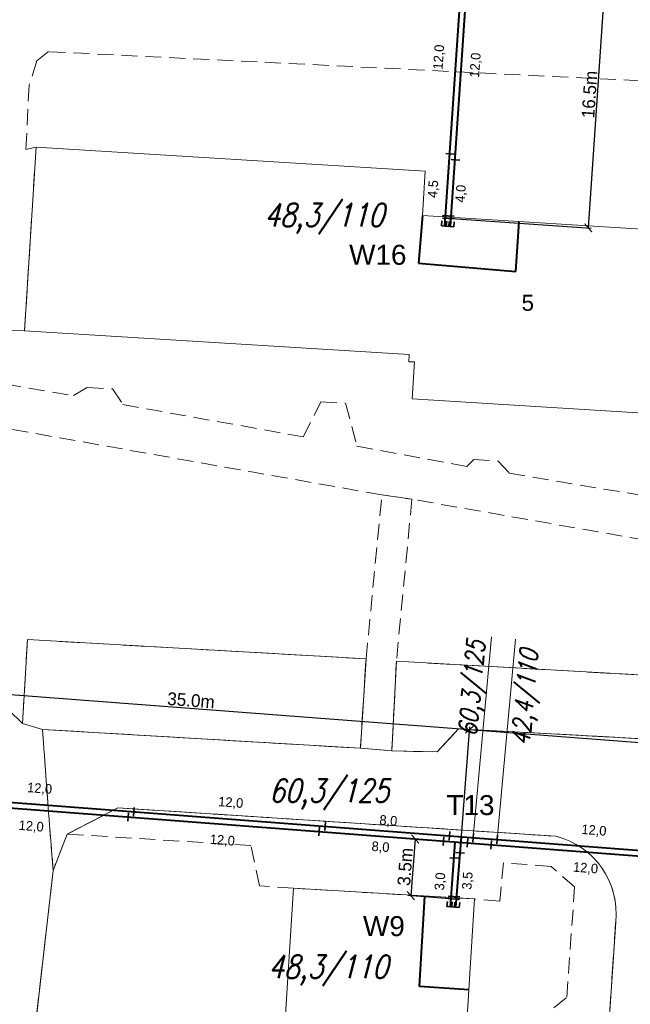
# Model space of a CAD drawing. Extents: x 6567519 to 6569315, y 5583523 to 5585607.
# Tile 20 of 67: x 6568489 to 6568528, y 5584014 to 5584075. Entities that reach past the tile are written whole.
import ezdxf
from ezdxf.enums import TextEntityAlignment as Align

# ---------------------------------------------------------------- set-up
doc = ezdxf.new("R2010")
doc.units = 0
doc.header["$PDSIZE"] = 0.75
for name, pattern in [('GAK', [3.5, 2, -0.7, 0.1, -0.7]), ('PRZER2-1', [3, 2, -1]), ('PRZER3-1', [4, 3, -1])]:
    doc.linetypes.add(name, pattern=pattern)
doc.layers.get('0').update_dxf_attribs({"linetype": 'CONTINUOUS', "lineweight": 13})
doc.layers.get('Defpoints').update_dxf_attribs({"linetype": 'CONTINUOUS'})
for name, color, linetype, lineweight in [('alarm', 51, 'CONTINUOUS', 50), ('GEPADR_O', 7, 'CONTINUOUS', 18), ('GESBZO', 7, 'CONTINUOUS', 50), ('GSLKRW', 7, 'CONTINUOUS', 25), ('GSSKOA', 7, 'PRZER3-1', 18), ('GSSKOD', 7, 'PRZER2-1', 18), ('siec', 7, 'GAK', 70)]:
    doc.layers.add(name, color=color, linetype=linetype, lineweight=lineweight)
doc.styles.add('GEO-INFO', font='arial.ttf')
doc.styles.add('UZBROJENIE', font='SIMPLEX.shx', dxfattribs={"width": 0.8, "oblique": 15.00003, "height": 0.9})
doc.dimstyles.new('Kopia Standard', dxfattribs={"dimtxt": 0.6, "dimasz": 0.5, "dimexe": 0.18, "dimexo": 0.0625, "dimgap": 0.09, "dimtad": 1, "dimdec": 1, "dimrnd": 0.5, "dimzin": 0, "dimtxsty": 'Standard', "dimblk": 'ARCHTICK', "dimcen": 0.09, "dimse1": 1, "dimse2": 1, "dimsd1": 1, "dimsd2": 1, "dimadec": 0, "dimazin": 0, "dimtfac": 1, "dimtdec": 1, "dimtofl": 0, "dimtmove": 0, "dimatfit": 3, "dimfxl": 0, "dimtolj": 1, "dimtzin": 0, "dimarcsym": 0})
doc.dimstyles.new('Kopii (2) z Standard', dxfattribs={"dimtxt": 0.8, "dimasz": 0.5, "dimexe": 0.18, "dimexo": 0.0625, "dimgap": 0.09, "dimtad": 1, "dimdec": 1, "dimrnd": 0.5, "dimzin": 0, "dimdsep": 46, "dimtxsty": 'Standard', "dimblk": 'ARCHTICK', "dimcen": 0.09, "dimadec": 0, "dimazin": 0, "dimtfac": 1, "dimtdec": 1, "dimtofl": 0, "dimtmove": 0, "dimatfit": 3, "dimfxl": 0, "dimtolj": 1, "dimtzin": 0, "dimarcsym": 0})

# ---------------------------------------------------------------- blocks, each defined once
blk = doc.blocks.new('_ArchTick')
at = {"color": 0, "linetype": 'ByBlock', "const_width": 0.15}
blk.add_lwpolyline([(-0.5, -0.5), (0.5, 0.5)], dxfattribs=at)
blk = doc.blocks.new('*D77')
at = {"layer": 'Defpoints', "color": 0, "linetype": 'ByBlock', "lineweight": 20}
for p in [(6568517.54, 5584030.843), (6568482.068, 5584026.796), (6568517.025, 5584024.12)]:
    blk.add_point(p, dxfattribs=at)
at = {"layer": 'siec', "color": 0, "linetype": 'ByBlock', "lineweight": -2}
for p, q in [((6568482.073, 5584026.858), (6568482.597, 5584033.699)), ((6568482.583, 5584033.519), (6568517.54, 5584030.843)), ((6568517.03, 5584024.182), (6568517.554, 5584031.023))]:
    blk.add_line(p, q, dxfattribs=at)
at = {"layer": 'siec', "color": 0, "linetype": 'ByBlock', "lineweight": -2, "xscale": 0.5, "yscale": 0.5, "zscale": 0.5}
for p, rotation in [((6568482.583, 5584033.519), 175.6224324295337), ((6568517.54, 5584030.843), 355.6224324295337)]:
    blk.add_blockref('_ArchTick', p, dxfattribs=dict(at, rotation=rotation))
at = {"layer": 'siec', "color": 0, "linetype": 'ByBlock', "lineweight": 20, "insert": (6568500.099, 5584032.67), "char_height": 0.8, "attachment_point": 5, "rotation": 355.62243}
blk.add_mtext('\\A1;35.0m', dxfattribs=at)
blk = doc.blocks.new('*D78')
at = {"layer": 'Defpoints', "color": 0, "linetype": 'ByBlock', "lineweight": 20}
for p in [(6568548.717, 5584028.456), (6568517.025, 5584024.12), (6568548.203, 5584021.733)]:
    blk.add_point(p, dxfattribs=at)
at = {"layer": 'siec', "color": 0, "linetype": 'ByBlock', "lineweight": -2}
for p, q in [((6568517.03, 5584024.182), (6568517.554, 5584031.023)), ((6568517.54, 5584030.843), (6568548.717, 5584028.456)), ((6568548.207, 5584021.795), (6568548.731, 5584028.636))]:
    blk.add_line(p, q, dxfattribs=at)
at = {"layer": 'siec', "color": 0, "linetype": 'ByBlock', "lineweight": -2, "xscale": 0.5, "yscale": 0.5, "zscale": 0.5}
for p, rotation in [((6568517.54, 5584030.843), 175.6224324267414), ((6568548.717, 5584028.456), 355.6224324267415)]:
    blk.add_blockref('_ArchTick', p, dxfattribs=dict(at, rotation=rotation))
at = {"layer": 'siec', "color": 0, "linetype": 'ByBlock', "lineweight": 20, "insert": (6568533.166, 5584030.138), "char_height": 0.8, "attachment_point": 5, "rotation": 355.62243}
blk.add_mtext('\\A1;31.5m', dxfattribs=at)
blk = doc.blocks.new('*D79')
at = {"layer": 'Defpoints', "color": 0, "linetype": 'ByBlock', "lineweight": 20}
for p in [(6568516.649, 5584023.795), (6568513.863, 5584020.432), (6568516.377, 5584020.239)]:
    blk.add_point(p, dxfattribs=at)
at = {"layer": 'siec', "color": 0, "linetype": 'ByBlock', "lineweight": -2}
for p, q in [((6568514.135, 5584023.987), (6568513.863, 5584020.432)), ((6568516.587, 5584023.799), (6568513.956, 5584024.001)), ((6568516.315, 5584020.244), (6568513.684, 5584020.445))]:
    blk.add_line(p, q, dxfattribs=at)
at = {"layer": 'siec', "color": 0, "linetype": 'ByBlock', "lineweight": -2, "xscale": 0.5, "yscale": 0.5, "zscale": 0.5}
for p, rotation in [((6568514.135, 5584023.987), 85.62243243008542), ((6568513.863, 5584020.432), 265.6224324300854)]:
    blk.add_blockref('_ArchTick', p, dxfattribs=dict(at, rotation=rotation))
at = {"layer": 'siec', "color": 0, "linetype": 'ByBlock', "lineweight": 20, "insert": (6568513.51, 5584022.247), "char_height": 0.8, "attachment_point": 5, "rotation": 85.62243}
blk.add_mtext('\\A1;3.5m', dxfattribs=at)
blk = doc.blocks.new('*D108')
at = {"layer": 'Defpoints', "color": 0, "linetype": 'ByBlock', "lineweight": 20}
for p in [(6568517.507, 5584079.506), (6568516.376, 5584062.852), (6568524.977, 5584062.268)]:
    blk.add_point(p, dxfattribs=at)
at = {"layer": 'siec', "color": 0, "linetype": 'ByBlock', "lineweight": -2}
for p, q in [((6568517.569, 5584079.502), (6568526.287, 5584078.91)), ((6568526.107, 5584078.923), (6568524.977, 5584062.268)), ((6568516.439, 5584062.847), (6568525.157, 5584062.256))]:
    blk.add_line(p, q, dxfattribs=at)
at = {"layer": 'siec', "color": 0, "linetype": 'ByBlock', "lineweight": -2, "xscale": 0.5, "yscale": 0.5, "zscale": 0.5}
for p, rotation in [((6568526.107, 5584078.923), 86.11726710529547), ((6568524.977, 5584062.268), 266.1172671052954)]:
    blk.add_blockref('_ArchTick', p, dxfattribs=dict(at, rotation=rotation))
at = {"layer": 'siec', "color": 0, "linetype": 'ByBlock', "lineweight": 20, "insert": (6568525.053, 5584070.628), "char_height": 0.8, "attachment_point": 5, "rotation": 86.11727}
blk.add_mtext('\\A1;16.5m', dxfattribs=at)
blk = doc.blocks.new('*D254')
at = {"layer": 'Defpoints', "color": 0, "linetype": 'ByBlock', "lineweight": 20}
for p in [(6568484.561, 5584026.605), (6568496.566, 5584026.213), (6568496.526, 5584025.689)]:
    blk.add_point(p, dxfattribs=at)
at = {"layer": 'siec', "color": 0, "linetype": 'ByBlock', "lineweight": 20, "insert": (6568490.617, 5584027.11), "char_height": 0.6, "attachment_point": 5, "rotation": 355.62243}
blk.add_mtext('\\A1;12,0', dxfattribs=at)
blk = doc.blocks.new('*D255')
at = {"layer": 'Defpoints', "color": 0, "linetype": 'ByBlock', "lineweight": 20}
for p in [(6568484.191, 5584026.279), (6568496.156, 5584025.363), (6568484.075, 5584024.766)]:
    blk.add_point(p, dxfattribs=at)
at = {"layer": 'siec', "color": 0, "linetype": 'ByBlock', "lineweight": 20, "insert": (6568490.091, 5584024.746), "char_height": 0.6, "attachment_point": 5, "rotation": 355.6223}
blk.add_mtext('\\A1;12,0', dxfattribs=at)
blk = doc.blocks.new('*D256')
at = {"layer": 'Defpoints', "color": 0, "linetype": 'ByBlock', "lineweight": 20}
for p in [(6568496.529, 5584025.726), (6568508.534, 5584025.335), (6568508.494, 5584024.81)]:
    blk.add_point(p, dxfattribs=at)
at = {"layer": 'siec', "color": 0, "linetype": 'ByBlock', "lineweight": 20, "insert": (6568502.585, 5584026.231), "char_height": 0.6, "attachment_point": 5, "rotation": 355.62243}
blk.add_mtext('\\A1;12,0', dxfattribs=at)
blk = doc.blocks.new('*D257')
at = {"layer": 'Defpoints', "color": 0, "linetype": 'ByBlock', "lineweight": 20}
for p in [(6568496.159, 5584025.401), (6568508.124, 5584024.485), (6568496.043, 5584023.887)]:
    blk.add_point(p, dxfattribs=at)
at = {"layer": 'siec', "color": 0, "linetype": 'ByBlock', "lineweight": 20, "insert": (6568502.059, 5584023.868), "char_height": 0.6, "attachment_point": 5, "rotation": 355.6223}
blk.add_mtext('\\A1;12,0', dxfattribs=at)
blk = doc.blocks.new('*D258')
at = {"layer": 'Defpoints', "color": 0, "linetype": 'ByBlock', "lineweight": 20}
for p in [(6568508.491, 5584024.785), (6568516.319, 5584024.176), (6568516.333, 5584024.353)]:
    blk.add_point(p, dxfattribs=at)
at = {"layer": 'siec', "color": 0, "linetype": 'ByBlock', "lineweight": 20, "insert": (6568512.453, 5584025.096), "char_height": 0.6, "attachment_point": 5, "rotation": 355.5567}
blk.add_mtext('\\A1;8,0', dxfattribs=at)
blk = doc.blocks.new('*D259')
at = {"layer": 'Defpoints', "color": 0, "linetype": 'ByBlock', "lineweight": 20}
for p in [(6568508.119, 5584024.423), (6568515.907, 5584023.851), (6568508.036, 5584023.295)]:
    blk.add_point(p, dxfattribs=at)
at = {"layer": 'siec', "color": 0, "linetype": 'ByBlock', "lineweight": 20, "insert": (6568511.963, 5584023.448), "char_height": 0.6, "attachment_point": 5, "rotation": 355.80126}
blk.add_mtext('\\A1;8,0', dxfattribs=at)
blk = doc.blocks.new('*D260')
at = {"layer": 'Defpoints', "color": 0, "linetype": 'ByBlock', "lineweight": 20}
for p in [(6568519.271, 5584023.985), (6568531.277, 5584023.594), (6568531.236, 5584023.069)]:
    blk.add_point(p, dxfattribs=at)
at = {"layer": 'siec', "color": 0, "linetype": 'ByBlock', "lineweight": 20, "insert": (6568525.328, 5584024.49), "char_height": 0.6, "attachment_point": 5, "rotation": 355.62243}
blk.add_mtext('\\A1;12,0', dxfattribs=at)
blk = doc.blocks.new('*D261')
at = {"layer": 'Defpoints', "color": 0, "linetype": 'ByBlock', "lineweight": 20}
for p in [(6568518.901, 5584023.66), (6568530.866, 5584022.744), (6568518.785, 5584022.146)]:
    blk.add_point(p, dxfattribs=at)
at = {"layer": 'siec', "color": 0, "linetype": 'ByBlock', "lineweight": 20, "insert": (6568524.802, 5584022.127), "char_height": 0.6, "attachment_point": 5, "rotation": 355.6223}
blk.add_mtext('\\A1;12,0', dxfattribs=at)
blk = doc.blocks.new('*D264')
at = {"layer": 'Defpoints', "color": 0, "linetype": 'ByBlock', "lineweight": 20}
for p in [(6568516.291, 5584022.819), (6568516.573, 5584022.797), (6568516.339, 5584019.744)]:
    blk.add_point(p, dxfattribs=at)
at = {"layer": 'siec', "color": 0, "linetype": 'ByBlock', "lineweight": 20, "insert": (6568515.736, 5584021.326), "char_height": 0.6, "attachment_point": 5, "rotation": 85.62243}
blk.add_mtext('\\A1;3,0', dxfattribs=at)
blk = doc.blocks.new('*D265')
at = {"layer": 'Defpoints', "color": 0, "linetype": 'ByBlock', "lineweight": 20}
for p in [(6568516.949, 5584023.123), (6568516.688, 5584019.716), (6568517.762, 5584019.634)]:
    blk.add_point(p, dxfattribs=at)
at = {"layer": 'siec', "color": 0, "linetype": 'ByBlock', "lineweight": 20, "insert": (6568517.454, 5584021.371), "char_height": 0.6, "attachment_point": 5, "rotation": 85.6226}
blk.add_mtext('\\A1;3,5', dxfattribs=at)
blk = doc.blocks.new('*D346')
at = {"layer": 'Defpoints', "color": 0, "linetype": 'ByBlock', "lineweight": 20}
for p in [(6568516.302, 5584066.907), (6568515.588, 5584062.408), (6568515.996, 5584062.38)]:
    blk.add_point(p, dxfattribs=at)
at = {"layer": 'siec', "color": 0, "linetype": 'ByBlock', "lineweight": 20, "insert": (6568515.302, 5584064.701), "char_height": 0.6, "attachment_point": 5, "rotation": 86.1297}
blk.add_mtext('\\A1;4,5', dxfattribs=at)
blk = doc.blocks.new('*D347')
at = {"layer": 'Defpoints', "color": 0, "linetype": 'ByBlock', "lineweight": 20}
for p in [(6568516.629, 5584066.536), (6568516.346, 5584062.352), (6568517.329, 5584062.285)]:
    blk.add_point(p, dxfattribs=at)
at = {"layer": 'siec', "color": 0, "linetype": 'ByBlock', "lineweight": 20, "insert": (6568517.032, 5584064.407), "char_height": 0.6, "attachment_point": 5, "rotation": 86.1297}
blk.add_mtext('\\A1;4,0', dxfattribs=at)
blk = doc.blocks.new('*D348')
at = {"layer": 'Defpoints', "color": 0, "linetype": 'ByBlock', "lineweight": 20}
for p in [(6568517.462, 5584078.507), (6568518.798, 5584078.414), (6568516.629, 5584066.536)]:
    blk.add_point(p, dxfattribs=at)
at = {"layer": 'siec', "color": 0, "linetype": 'ByBlock', "lineweight": 20, "insert": (6568517.943, 5584072.459), "char_height": 0.6, "attachment_point": 5, "rotation": 86.02237}
blk.add_mtext('\\A1;12,0', dxfattribs=at)
blk = doc.blocks.new('*D349')
at = {"layer": 'Defpoints', "color": 0, "linetype": 'ByBlock', "lineweight": 20}
for p in [(6568517.112, 5584078.88), (6568515.69, 5584066.949), (6568516.302, 5584066.907)]:
    blk.add_point(p, dxfattribs=at)
at = {"layer": 'siec', "color": 0, "linetype": 'ByBlock', "lineweight": 20, "insert": (6568515.656, 5584072.965), "char_height": 0.6, "attachment_point": 5, "rotation": 86.1297}
blk.add_mtext('\\A1;12,0', dxfattribs=at)

msp = doc.modelspace()

# ---------------------------------------------------------------- linework, layer by layer
at = {"layer": 'GESBZO', "color": 7, "linetype": 'Continuous', "lineweight": 20, "elevation": 10.18}
for points in [[(6568538.88, 5584058.9), (6568551.24, 5584058.151), (6568550.556, 5584046.802), (6568538.05, 5584047.59), (6568538.18, 5584049.61), (6568537.82, 5584049.62), (6568537.84, 5584050.07), (6568513.95, 5584051.55), (6568514.1, 5584053.87), (6568513.74, 5584053.88), (6568513.76, 5584054.33), (6568489.68, 5584055.82), (6568490.4, 5584067.33), (6568514.76, 5584065.82), (6568514.59, 5584063.04), (6568539.04, 5584061.52)], [(6568514.47, 5583981.05), (6568513.06, 5583958.91), (6568501.71, 5583959.62), (6568503.05, 5583981.54), (6568504.04, 5583981.61), (6568506.51, 5584020.9), (6568517.85, 5584020.23), (6568515.41, 5583980.99)]]:
    msp.add_lwpolyline(points, close=True, dxfattribs=at)
at = {"layer": 'GSLKRW', "color": 7, "linetype": 'Continuous', "lineweight": 20, "elevation": 10.18}
msp.add_lwpolyline([(6568479.43, 5583959.52), (6568482.81, 5583989.38), (6568481.67, 5583991.05), (6568485.91, 5584024.62, 0.155591), (6568484.5, 5584029.71, -0.100888), (6568483.12, 5584034.18), (6568483.49, 5584047.4, 0.169903), (6568482.77, 5584049.61, 0.217828), (6568480.18, 5584050.99), (6568467.69, 5584052.24), (6568467.61, 5584051.68), (6568458.05, 5584052.25), (6568458.24, 5584055.28), (6568458.36, 5584057.68), (6568460.81, 5584057.54), (6568461.25, 5584063.04), (6568468.42, 5584062.61), (6568469.54, 5584062.52), (6568484.6, 5584061.58), (6568484.2, 5584055.99), (6568486.02, 5584055.87), (6568488.77, 5584055.87), (6568489.68, 5584055.82)], format="xyb", dxfattribs=at)
for points in [[(6568486.02, 5584055.87), (6568488.46, 5584052.49), (6568488.47, 5584049.72), (6568488.05, 5584034.23), (6568488.7, 5584032.06), (6568489.55, 5584031.23), (6568490.79, 5584030.85), (6568510.71, 5584029.67), (6568512.67, 5584029.51), (6568515.51, 5584029.44), (6568516.85, 5584030.89), (6568546.6, 5584029.27)], [(6568510.71, 5584029.67), (6568511.06, 5584035.27), (6568489.85, 5584036.48), (6568489.55, 5584031.23)], [(6568512.67, 5584029.51), (6568512.96, 5584035.12), (6568546.76, 5584033.22), (6568546.63, 5584029.95), (6568546.6, 5584029.27)]]:
    msp.add_lwpolyline(points, dxfattribs=at)
msp.add_lwpolyline([(6568491.46, 5584022.01), (6568484.15, 5583957.94), (6568483.98, 5583956.41), (6568482.65, 5583944.47, 0.300939), (6568486.4, 5583941.41), (6568490.8, 5583941.07), (6568504.52, 5583940.09), (6568516.6, 5583939.33), (6568518.1, 5583939.57), (6568519.45, 5583940.18), (6568520.51, 5583941.04), (6568521.12, 5583942.1), (6568521.54, 5583943.5), (6568521.72, 5583944.8), (6568522.35, 5583954.37), (6568522.99, 5583964.31), (6568524.46, 5583985.77), (6568525.11, 5583995.29), (6568526.69, 5584018.78, 0.374498), (6568522.95, 5584024.16), (6568495.52, 5584025.94), (6568492.35, 5584024.29)], format="xyb", close=True, dxfattribs=at)
at = {"layer": 'GSSKOA', "color": 7, "linetype": 'PRZER3-1', "lineweight": 20, "ltscale": 0.5, "elevation": 10.18}
for points in [[(6568490.79, 5584030.85), (6568489.55, 5584031.23), (6568489.85, 5584036.48), (6568511.06, 5584035.27), (6568510.71, 5584029.67)], [(6568512.96, 5584035.12), (6568546.76, 5584033.22), (6568546.63, 5584029.95), (6568546.6, 5584029.27), (6568516.85, 5584030.89), (6568515.51, 5584029.44), (6568512.67, 5584029.51)]]:
    msp.add_lwpolyline(points, close=True, dxfattribs=at)
msp.add_lwpolyline([(6568488.7, 5584032.06), (6568489.55, 5584031.23), (6568490.79, 5584030.85), (6568491.46, 5584022.01), (6568484.15, 5583957.94)], dxfattribs=at)
msp.add_lwpolyline([(6568529.09, 5583938.51), (6568516.6, 5583939.33), (6568518.1, 5583939.57), (6568519.45, 5583940.18), (6568520.51, 5583941.04), (6568521.12, 5583942.1), (6568521.54, 5583943.5), (6568521.72, 5583944.8), (6568522.35, 5583954.37), (6568522.99, 5583964.31), (6568524.46, 5583985.77), (6568525.11, 5583995.29), (6568526.69, 5584018.78, 0.374498), (6568522.95, 5584024.16), (6568495.52, 5584025.94), (6568492.35, 5584024.29), (6568491.46, 5584022.01), (6568490.79, 5584030.85), (6568510.71, 5584029.67), (6568512.67, 5584029.51), (6568515.51, 5584029.44), (6568516.85, 5584030.89), (6568546.6, 5584029.27)], format="xyb", dxfattribs=at)
at = {"layer": 'GSSKOD', "color": 7, "linetype": 'PRZER2-1', "lineweight": 20, "ltscale": 0.5, "elevation": 10.18}
for points in [[(6568529.7, 5584071.41), (6568491.18, 5584073.31), (6568490.45, 5584072.73), (6568489.96, 5584071.2), (6568489.76, 5584067.17), (6568490.4, 5584067.33), (6568489.68, 5584055.82), (6568488.77, 5584055.87), (6568488.46, 5584052.49), (6568486.02, 5584055.87), (6568486.92, 5584070.16), (6568486.83, 5584072.13), (6568485.23, 5584073.59), (6568470.32, 5584074.51), (6568470.06, 5584070.52), (6568475.99, 5584070.13), (6568475.84, 5584067.94), (6568469.87, 5584068.36), (6568469.54, 5584062.52), (6568468.42, 5584062.61), (6568469.2, 5584074.56), (6568454.13, 5584075.24)], [(6568550.73, 5584038.82), (6568513.93, 5584045.27), (6568512.05, 5584045.54), (6568488.47, 5584049.72), (6568488.46, 5584052.49), (6568492.73, 5584051.76), (6568493.62, 5584052.28), (6568495.19, 5584052.18), (6568495.83, 5584051.2), (6568507.13, 5584049.18), (6568508.23, 5584051.37), (6568509.78, 5584051.28), (6568510.49, 5584048.59), (6568517.36, 5584047.32), (6568517.8, 5584047.75), (6568519.34, 5584047.66), (6568520.02, 5584046.91), (6568530.8, 5584045.09)]]:
    msp.add_lwpolyline(points, dxfattribs=at)
msp.add_lwpolyline([(6568510.71, 5584029.67), (6568511.06, 5584035.27), (6568512.05, 5584045.54), (6568513.93, 5584045.27), (6568512.96, 5584035.12), (6568512.67, 5584029.51)], close=True, dxfattribs=at)
msp.add_lwpolyline([(6568522.81, 5584013.41), (6568523.63, 5584014.07), (6568524.12, 5584020.99), (6568522.65, 5584022.27), (6568519.66, 5584022.49), (6568519.43, 5584020.09), (6568517.85, 5584020.23), (6568506.51, 5584020.9), (6568504.39, 5584021.06), (6568503.85, 5584023.57), (6568492.35, 5584024.29), (6568495.52, 5584025.94), (6568522.95, 5584024.16, -0.374498), (6568526.69, 5584018.78), (6568525.11, 5583995.29)], format="xyb", dxfattribs=at)
at = {"layer": 'siec', "color": 0, "linetype": 'ByBlock', "lineweight": 40}
for p, q in [((6568515.996, 5584062.38), (6568517.179, 5584079.878)), ((6568516.346, 5584062.352), (6568517.507, 5584079.506))]:
    msp.add_line(p, q, dxfattribs=at)
at = {"layer": 'siec', "color": 0, "linetype": 'Continuous', "lineweight": 35}
for p, q in [((6568516.053, 5584066.92), (6568516.595, 5584066.892)), ((6568516.38, 5584066.549), (6568516.923, 5584066.52))]:
    msp.add_line(p, q, dxfattribs=at)
at = {"layer": 'siec', "linetype": 'ByBlock', "lineweight": 40}
for p, q in [((6568514.59, 5584063.036, 10.18), (6568514.342, 5584060.053, 10.18)), ((6568520.444, 5584059.547, 10.18), (6568520.638, 5584062.66, 10.18)), ((6568514.342, 5584060.053, 10.18), (6568520.444, 5584059.547, 10.18))]:
    msp.add_line(p, q, dxfattribs=at)
at = {"layer": 'siec', "color": 0, "linetype": 'ByBlock', "lineweight": 35}
for p, q in [((6568516.569, 5584062.838), (6568515.844, 5584062.888)), ((6568516.576, 5584063), (6568515.851, 5584063.049)), ((6568515.803, 5584062.705), (6568515.778, 5584062.398)), ((6568515.778, 5584062.398), (6568516.243, 5584062.36)), ((6568516.109, 5584062.681), (6568516.084, 5584062.373)), ((6568516.084, 5584062.373), (6568516.55, 5584062.335)), ((6568516.268, 5584062.668), (6568516.243, 5584062.36)), ((6568516.574, 5584062.643), (6568516.55, 5584062.335))]:
    msp.add_line(p, q, dxfattribs=at)
at = {"layer": 'siec', "color": 1, "linetype": 'Continuous', "lineweight": 20}
for p, q in [((6568518.923, 5584036.644), (6568517.793, 5584024.333)), ((6568520.416, 5584036.501), (6568519.286, 5584024.19))]:
    msp.add_line(p, q, dxfattribs=at)
at = {"layer": 'siec', "color": 1, "linetype": 'ByBlock', "lineweight": 40}
for p, q in [((6568481.698, 5584026.47), (6568547.833, 5584021.407)), ((6568482.068, 5584026.796), (6568548.203, 5584021.733)), ((6568516.688, 5584019.716), (6568517.025, 5584024.12)), ((6568516.339, 5584019.744), (6568516.649, 5584023.795)), ((6568514.405, 5584014.749), (6568514.74, 5584020.414)), ((6568517.496, 5584014.531), (6568514.405, 5584014.749))]:
    msp.add_line(p, q, dxfattribs=at)
at = {"layer": 'siec', "color": 1, "linetype": 'Continuous', "lineweight": 35}
for p, q in [((6568496.546, 5584025.96), (6568496.506, 5584025.418)), ((6568496.176, 5584025.634), (6568496.136, 5584025.093)), ((6568508.141, 5584024.718), (6568508.101, 5584024.177)), ((6568508.511, 5584025.055), (6568508.471, 5584024.514)), ((6568515.927, 5584024.122), (6568515.887, 5584023.58)), ((6568516.297, 5584024.447), (6568516.257, 5584023.906)), ((6568517.423, 5584024.007), (6568517.383, 5584023.466)), ((6568517.793, 5584024.333), (6568517.753, 5584023.791)), ((6568519.288, 5584024.218), (6568519.249, 5584023.677)), ((6568518.918, 5584023.893), (6568518.879, 5584023.351)), ((6568516.302, 5584022.816), (6568516.844, 5584022.778)), ((6568516.678, 5584023.142), (6568517.22, 5584023.103))]:
    msp.add_line(p, q, dxfattribs=at)
at = {"layer": 'siec', "color": 1, "linetype": 'ByBlock', "lineweight": 35}
for p, q in [((6568516.917, 5584020.203), (6568516.192, 5584020.252)), ((6568516.924, 5584020.364), (6568516.199, 5584020.413)), ((6568516.151, 5584020.069), (6568516.125, 5584019.762)), ((6568516.125, 5584019.762), (6568516.591, 5584019.724)), ((6568516.457, 5584020.045), (6568516.432, 5584019.737)), ((6568516.432, 5584019.737), (6568516.898, 5584019.699)), ((6568516.616, 5584020.032), (6568516.591, 5584019.724)), ((6568516.922, 5584020.007), (6568516.897, 5584019.699))]:
    msp.add_line(p, q, dxfattribs=at)

# ---------------------------------------------------------------- texts
at = {"layer": 'alarm', "color": 0, "lineweight": 30, "style": 'UZBROJENIE', "oblique": 15.00003, "width": 0.8}
msp.add_text('48,3/110', height=1.44, dxfattribs=at).set_placement((6568504.676, 5584062.357))
at = {"layer": 'alarm', "color": 0, "linetype": 'Continuous', "lineweight": 30, "style": 'GEO-INFO'}
msp.add_text('W16', height=1.25, dxfattribs=at).set_placement((6568511.795, 5584060.584, -9.52), align=Align.MIDDLE)
at = {"layer": 'alarm', "color": 1, "lineweight": 35, "style": 'UZBROJENIE', "oblique": 15.00003, "width": 0.8}
for s, p in [('60,3/125', (6568517.97, 5584030.388)), ('42,4/110', (6568521.291, 5584029.804))]:
    msp.add_text(s, height=1.152, rotation=84.71938, dxfattribs=at).set_placement(p)
at = {"layer": 'alarm', "color": 1, "lineweight": 30, "style": 'UZBROJENIE', "oblique": 15.00003, "width": 0.8}
for s, p in [('60,3/125', (6568504.99, 5584026.291)), ('48,3/110', (6568504.928, 5584015.261))]:
    msp.add_text(s, height=1.44, dxfattribs=at).set_placement(p)
at = {"layer": 'alarm', "color": 1, "linetype": 'Continuous', "lineweight": 30, "style": 'GEO-INFO'}
for s, p in [('T13', (6568517.597, 5584026.111, 0.62)), ('W9', (6568512.178, 5584018.529, 0.62))]:
    msp.add_text(s, height=1.25, dxfattribs=at).set_placement(p, align=Align.MIDDLE)
at = {"layer": 'GEPADR_O', "color": 7, "linetype": 'Continuous', "lineweight": 20, "style": 'GEO-INFO'}
msp.add_text('5', height=1, dxfattribs=at).set_placement((6568520.798, 5584057.077, 10.8))

# ---------------------------------------------------------------- dimensions: what is measured, and where the dimension line sits
at = {"layer": 'siec', "color": 0, "linetype": 'ByBlock', "lineweight": 20}
for p1, p2, distance, dimstyle, override, picture, middle in [((6568517.507, 5584079.506), (6568516.376, 5584062.852), 8.621, 'Kopii (2) z Standard', {"dimpost": 'm'}, '*D108', (6568525.053, 5584070.628)), ((6568517.112, 5584078.88), (6568516.302, 5584066.907), -0.613, 'Kopia Standard', {"dimfxl": 1.25}, '*D349', (6568515.656, 5584072.965)), ((6568516.629, 5584066.536), (6568517.462, 5584078.507), -1.34, 'Kopia Standard', {"dimfxl": 1.25}, '*D348', (6568517.943, 5584072.459)), ((6568516.302, 5584066.907), (6568515.996, 5584062.38), -0.409, 'Kopia Standard', {"dimfxl": 1.25}, '*D346', (6568515.302, 5584064.701)), ((6568516.629, 5584066.536), (6568516.346, 5584062.352), 0.986, 'Kopia Standard', {"dimfxl": 1.25}, '*D347', (6568517.032, 5584064.407))]:
    dim = msp.add_aligned_dim(p1=p1, p2=p2, distance=distance, dimstyle=dimstyle, override=override, dxfattribs=at)
    dim.commit()
    dim.dimension.update_dxf_attribs({"geometry": picture, "text_midpoint": middle})
at = {"layer": 'siec', "color": 1, "linetype": 'ByBlock', "lineweight": 20}
for p1, p2, distance, picture, middle in [((6568482.068, 5584026.796), (6568517.025, 5584024.12), 6.743, '*D77', (6568500.099, 5584032.67)), ((6568517.025, 5584024.12), (6568548.203, 5584021.733), 6.743, '*D78', (6568533.166, 5584030.138)), ((6568516.649, 5584023.795), (6568516.377, 5584020.239), -2.522, '*D79', (6568513.51, 5584022.247))]:
    dim = msp.add_aligned_dim(p1=p1, p2=p2, distance=distance, dimstyle='Kopii (2) z Standard', override={"dimpost": 'm'}, dxfattribs=at)
    dim.commit()
    dim.dimension.update_dxf_attribs({"geometry": picture, "text_midpoint": middle})
for p1, p2, distance, picture, middle in [((6568484.561, 5584026.605), (6568496.526, 5584025.689), 0.526, '*D254', (6568490.617, 5584027.11)), ((6568496.529, 5584025.726), (6568508.494, 5584024.81), 0.526, '*D256', (6568502.585, 5584026.231)), ((6568496.156, 5584025.363), (6568484.191, 5584026.279), 1.518, '*D255', (6568490.091, 5584024.746)), ((6568508.124, 5584024.485), (6568496.159, 5584025.401), 1.518, '*D257', (6568502.059, 5584023.868)), ((6568508.491, 5584024.785), (6568516.319, 5584024.176), 0.177, '*D258', (6568512.453, 5584025.096)), ((6568519.271, 5584023.985), (6568531.236, 5584023.069), 0.526, '*D260', (6568525.328, 5584024.49)), ((6568515.907, 5584023.851), (6568508.119, 5584024.423), 1.131, '*D259', (6568511.963, 5584023.448)), ((6568530.866, 5584022.744), (6568518.901, 5584023.66), 1.518, '*D261', (6568524.802, 5584022.127)), ((6568516.339, 5584019.744), (6568516.573, 5584022.797), 0.283, '*D264', (6568515.736, 5584021.326)), ((6568516.949, 5584023.123), (6568516.688, 5584019.716), 1.077, '*D265', (6568517.454, 5584021.371))]:
    dim = msp.add_aligned_dim(p1=p1, p2=p2, distance=distance, dimstyle='Kopia Standard', dxfattribs=at)
    dim.commit()
    dim.dimension.update_dxf_attribs({"geometry": picture, "text_midpoint": middle})

doc.saveas('drawing.dxf')
